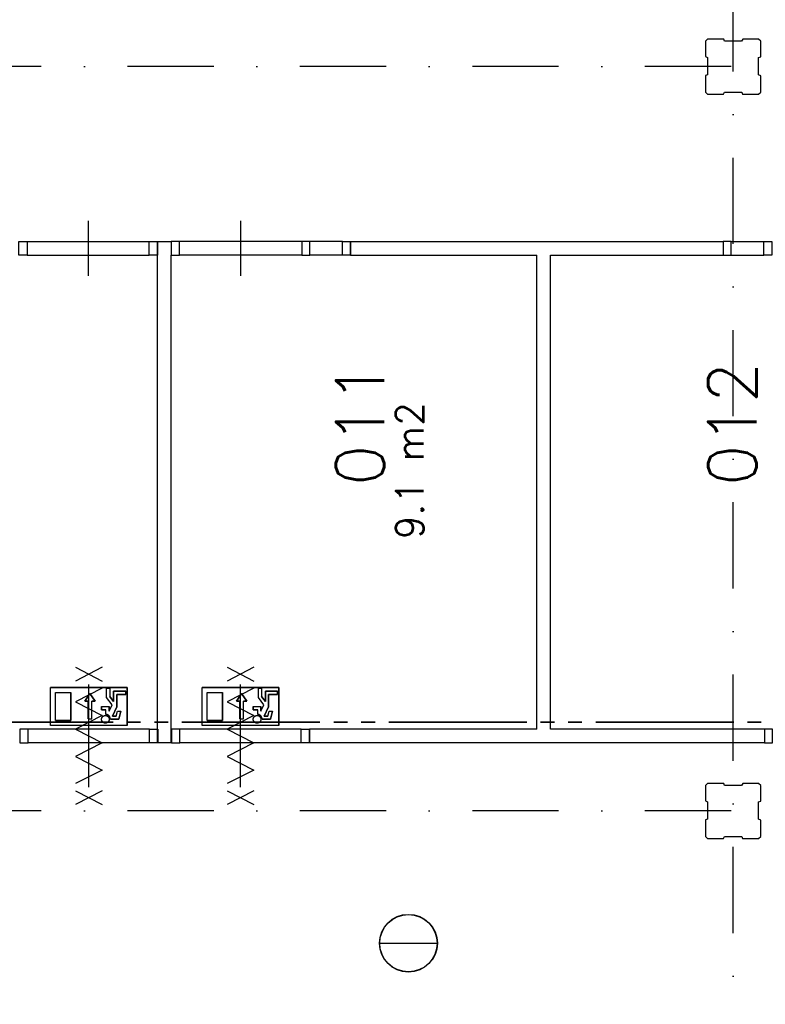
# Model space of a CAD drawing. Extents: x 36324 to 146208, y -50294 to 26426.
# Tile 36 of 39: x 115991 to 121396, y 12194 to 19337. Entities that reach past the tile are written whole.
import ezdxf

# ---------------------------------------------------------------- set-up
doc = ezdxf.new("R2010")
doc.units = 0
doc.header["$LTSCALE"] = 100
doc.linetypes.add('B0302', pattern=[12.5, 6.25, -3.125, 0, -3.125])
doc.linetypes.add('B0804', pattern=[15, 10, -1, 1, -1, 1, -1])
for name, color, linetype in [('Bouwkundig', 253, 'CONTINUOUS'), ('Bouwkundig tekst', 252, 'CONTINUOUS'), ('Stramien', 252, 'B0302')]:
    doc.layers.add(name, color=color, linetype=linetype)
doc.layers.add('brandscheiding', color=40, linetype='B0804', lineweight=35)
doc.styles.add('bouwk tekst', font='romans.shx')
doc.styles.get("Standard").update_dxf_attribs({"font": 'romans.shx'})

msp = doc.modelspace()

# ---------------------------------------------------------------- linework, layer by layer
at = {"layer": 'Bouwkundig', "linetype": 'Continuous'}
for p, q in [((116769, 14493.1), (116214.2, 14493.1)), ((116214.2, 14215.7), (116214.2, 14493.1)), ((116251.1, 14456.1), (116362.1, 14456.1)), ((116251.1, 14252.7), (116251.1, 14456.1)), ((116362.1, 14252.7), (116362.1, 14456.1)), ((116463, 14394.3), (116500, 14449.8)), ((116500, 14449.8), (116537, 14394.3)), ((116621.1, 14419.1), (116621.1, 14488.5)), ((116621.1, 14488.5), (116644.2, 14488.5)), ((116644.2, 14488.5), (116644.2, 14427.1)), ((116759.8, 14465.4), (116671.9, 14465.4)), ((116671.9, 14465.4), (116671.9, 14391.4)), ((116695.1, 14442.2), (116759.8, 14442.2)), ((116695.1, 14353.5), (116695.1, 14442.2)), ((116759.8, 14442.2), (116759.8, 14465.4)), ((116769, 14215.7), (116769, 14493.1)), ((117869, 14493.1), (117314.2, 14493.1)), ((117314.2, 14215.7), (117314.2, 14493.1)), ((117351.1, 14456.1), (117462.1, 14456.1)), ((117351.1, 14252.7), (117351.1, 14456.1)), ((117462.1, 14252.7), (117462.1, 14456.1)), ((117563, 14394.3), (117600, 14449.8)), ((117600, 14449.8), (117637, 14394.3)), ((117721.1, 14419.1), (117721.1, 14488.5)), ((117721.1, 14488.5), (117744.2, 14488.5)), ((117744.2, 14488.5), (117744.2, 14427.1)), ((117859.8, 14465.4), (117771.9, 14465.4)), ((117771.9, 14465.4), (117771.9, 14391.4)), ((117795.1, 14353.5), (117795.1, 14442.2)), ((117795.1, 14442.2), (117859.8, 14442.2)), ((117859.8, 14442.2), (117859.8, 14465.4)), ((117869, 14215.7), (117869, 14493.1)), ((116486.1, 14394.3), (116463, 14394.3)), ((116486.1, 14264.8), (116486.1, 14394.3)), ((116537, 14394.3), (116513.8, 14394.3)), ((116513.8, 14264.8), (116513.8, 14394.3)), ((116661.1, 14367.7), (116621.1, 14419.1)), ((116639.6, 14320.8), (116661, 14367.9)), ((116671.9, 14391.4), (116644.2, 14427.1)), ((117586.1, 14394.3), (117563, 14394.3)), ((117586.1, 14264.8), (117586.1, 14394.3)), ((117613.8, 14264.8), (117613.8, 14394.3)), ((117637, 14394.3), (117613.8, 14394.3)), ((117761.1, 14367.7), (117721.1, 14419.1)), ((117739.6, 14320.8), (117761, 14367.9)), ((117771.9, 14391.4), (117744.2, 14427.1)), ((116584.1, 14354.4), (116639.6, 14354.4)), ((116584.1, 14354.4), (116584.1, 14331.3)), ((116584.1, 14331.3), (116616.4, 14331.3)), ((116616.4, 14297.7), (116616.4, 14331.3)), ((116639.6, 14320.8), (116639.6, 14354.4)), ((116663.9, 14285), (116695.1, 14353.5)), ((116690.9, 14285), (116700.1, 14322)), ((116700.1, 14322), (116724, 14322)), ((116708.9, 14261.9), (116724, 14322)), ((117684.1, 14354.4), (117739.6, 14354.4)), ((117684.1, 14354.4), (117684.1, 14331.3)), ((117684.1, 14331.3), (117716.4, 14331.3)), ((117716.4, 14297.7), (117716.4, 14331.3)), ((117739.6, 14320.8), (117739.6, 14354.4)), ((117763.9, 14285), (117795.1, 14353.5)), ((117790.9, 14285), (117800.1, 14322)), ((117800.1, 14322), (117824, 14322)), ((117808.9, 14261.9), (117824, 14322)), ((116769, 14215.7), (116214.2, 14215.7)), ((116251.1, 14252.7), (116362.1, 14252.7)), ((116647.9, 14261.9), (116708.9, 14261.9)), ((116690.9, 14285), (116663.9, 14285)), ((117869, 14215.7), (117314.2, 14215.7)), ((117351.1, 14252.7), (117462.1, 14252.7)), ((117747.9, 14261.9), (117808.9, 14261.9)), ((117790.9, 14285), (117763.9, 14285)), ((118599.9, 12637.4), (119018.8, 12637.4))]:
    msp.add_line(p, q, dxfattribs=at)
for points in [[(120962.8, 18811.3), (120977.8, 18796.3), (121092.8, 18796.3), (121100.8, 18811.3), (121225.8, 18811.3), (121230.8, 18796.3), (121347.8, 18796.3), (121362.8, 18811.3), (121362.8, 18930.3), (121347.8, 18938.3), (121347.8, 19063.3), (121362.8, 19068.3), (121362.8, 19181.3), (121347.8, 19196.3), (121232.8, 19196.3), (121224.8, 19181.3), (121099.8, 19181.3), (121094.8, 19196.3), (120977.8, 19196.3), (120962.8, 19181.3), (120962.8, 19070.3), (120977.8, 19062.3), (120977.8, 18937.3), (120962.8, 18932.3), (120962.8, 18811.3)], [(116487.3, 17878.3), (116487.3, 17678.3), (116487.3, 17478.3)], [(117592.3, 17878.3), (117592.3, 17678.3), (117592.3, 17478.3)], [(116044.6, 17728), (116930.1, 17728)], [(116989.8, 17728.3), (117089.8, 17728.3)], [(116989.8, 17628.3), (116989.8, 17728.3)], [(117089.8, 17728.3), (117089.8, 17628.3)], [(118035.1, 17728), (117149.6, 17728)], [(118330.1, 17728), (118094.8, 17728)], [(118389.8, 17728.3), (119789.3, 17728.3)], [(118389.8, 17628.3), (118389.8, 17728.3)], [(119789.3, 17728.3), (121089.8, 17728.3)], [(121089.8, 17728.3), (121089.8, 17628.3)], [(121149.6, 17728), (121384.8, 17728)], [(116044.6, 17628.3), (116930.1, 17628.3)], [(116989.8, 14191.3), (116989.8, 17628.3)], [(117089.8, 14091.3), (117089.8, 17628.3)], [(118035.1, 17628.3), (117149.6, 17628.3)], [(118330.1, 17628.3), (118094.8, 17628.3)], [(118389.8, 17628.3), (119739.3, 17628.3)], [(119739.3, 14191.3), (119739.3, 17628.3)], [(119839.3, 14191.3), (119839.3, 17628.3)], [(119839.3, 17628.3), (121089.8, 17628.3)], [(121149.6, 17628.3), (121384.8, 17628.3)], [(116588.5, 14638.9), (116395, 14538.9)], [(116395, 14638.9), (116588.5, 14538.9)], [(117688.6, 14638.9), (117495.1, 14538.9)], [(117495.1, 14638.9), (117688.6, 14538.9)], [(116491.7, 13768.9), (116491.7, 14513.9)], [(117591.8, 13768.9), (117591.8, 14513.9)], [(116769, 14493.1), (116769, 14215.7), (116214.2, 14215.7), (116214.2, 14493.1), (116769, 14493.1)], [(116362.1, 14456.1), (116362.1, 14252.7), (116251.1, 14252.7), (116251.1, 14456.1), (116362.1, 14456.1)], [(116588.5, 14487.9), (116395, 14388.9), (116588.5, 14289.9), (116395, 14190.9), (116588.5, 14091.9), (116395, 13992.9), (116588.5, 13893.9), (116395, 13794.9)], [(116486.1, 14264.8), (116513.8, 14264.8), (116513.8, 14394.3), (116537, 14394.3), (116500, 14449.8), (116463, 14394.3), (116486.1, 14394.3), (116486.1, 14264.8)], [(116759.8, 14465.4), (116759.8, 14442.2), (116695.1, 14442.2), (116695.1, 14353.5), (116663.9, 14285), (116690.9, 14285), (116700.1, 14322), (116724, 14322), (116708.9, 14261.9), (116647.9, 14261.9), (116647.5, 14267.8), (116647, 14270.2), (116646.3, 14272.8), (116645.3, 14275.5), (116643.6, 14279), (116642, 14281.8), (116640.7, 14283.6), (116638.8, 14285.9), (116637, 14287.8), (116634.2, 14290.3), (116631.4, 14292.2), (116628.4, 14294), (116625.5, 14295.3), (116621.3, 14296.7), (116618.4, 14297.4), (116616.4, 14298.1), (116616.4, 14331.3), (116584.1, 14331.3), (116584.1, 14354.4), (116639.6, 14354.4), (116639.6, 14320.8), (116661, 14367.9), (116621.1, 14419.1), (116621.1, 14488.5), (116644.2, 14488.5), (116644.2, 14427.1), (116671.9, 14391.4), (116671.9, 14465.4), (116759.8, 14465.4)], [(117869, 14493.1), (117869, 14215.7), (117314.2, 14215.7), (117314.2, 14493.1), (117869, 14493.1)], [(117462.1, 14456.1), (117462.1, 14252.7), (117351.1, 14252.7), (117351.1, 14456.1), (117462.1, 14456.1)], [(117688.6, 14487.9), (117495.1, 14388.9), (117688.6, 14289.9), (117495.1, 14190.9), (117688.6, 14091.9), (117495.1, 13992.9), (117688.6, 13893.9), (117495.1, 13794.9)], [(117586.1, 14264.8), (117613.8, 14264.8), (117613.8, 14394.3), (117637, 14394.3), (117600, 14449.8), (117563, 14394.3), (117586.1, 14394.3), (117586.1, 14264.8)], [(117859.8, 14465.4), (117859.8, 14442.2), (117795.1, 14442.2), (117795.1, 14353.5), (117763.9, 14285), (117790.9, 14285), (117800.1, 14322), (117824, 14322), (117808.9, 14261.9), (117747.9, 14261.9), (117747.5, 14267.8), (117747, 14270.2), (117746.3, 14272.8), (117745.3, 14275.5), (117743.6, 14279), (117742, 14281.8), (117740.7, 14283.6), (117738.8, 14285.9), (117737, 14287.8), (117734.2, 14290.3), (117731.4, 14292.2), (117728.4, 14294), (117725.5, 14295.3), (117721.3, 14296.7), (117718.4, 14297.4), (117716.4, 14298.1), (117716.4, 14331.3), (117684.1, 14331.3), (117684.1, 14354.4), (117739.6, 14354.4), (117739.6, 14320.8), (117761, 14367.9), (117721.1, 14419.1), (117721.1, 14488.5), (117744.2, 14488.5), (117744.2, 14427.1), (117771.9, 14391.4), (117771.9, 14465.4), (117859.8, 14465.4)], [(116592.2, 14242.3), (116591.3, 14243.3), (116590.4, 14244.3), (116589.5, 14245.4), (116588.8, 14246.5), (116588, 14247.6), (116587.4, 14248.8), (116586.7, 14250), (116586.2, 14251.3), (116585.7, 14252.6), (116585.3, 14253.9), (116584.9, 14255.2), (116584.6, 14256.5), (116584.4, 14257.8), (116584.2, 14259.2), (116584.1, 14260.5), (116584.1, 14261.9), (116584.1, 14263.3), (116584.2, 14264.6), (116584.4, 14266), (116584.6, 14267.3), (116584.9, 14268.6), (116585.3, 14270), (116585.7, 14271.3), (116586.2, 14272.5), (116586.7, 14273.8), (116587.4, 14275), (116588, 14276.2), (116588.8, 14277.3), (116589.5, 14278.4), (116590.4, 14279.5), (116591.3, 14280.5), (116592.2, 14281.5), (116593.2, 14282.5), (116594.2, 14283.4), (116595.3, 14284.2), (116596.4, 14285), (116597.6, 14285.7), (116598.7, 14286.4), (116600, 14287), (116601.2, 14287.5), (116602.5, 14288), (116603.8, 14288.5), (116605.1, 14288.8), (116606.4, 14289.1), (116607.8, 14289.4), (116609.1, 14289.5), (116610.5, 14289.6), (116611.8, 14289.7), (116613.2, 14289.6), (116614.5, 14289.5), (116615.9, 14289.4), (116617.2, 14289.1), (116618.6, 14288.8), (116619.9, 14288.5), (116621.2, 14288), (116622.4, 14287.5), (116623.7, 14287), (116624.9, 14286.4), (116626.1, 14285.7), (116627.2, 14285), (116628.3, 14284.2), (116629.4, 14283.4), (116630.5, 14282.5), (116631.4, 14281.5), (116632.4, 14280.5), (116633.3, 14279.5), (116634.1, 14278.4), (116634.9, 14277.3), (116635.6, 14276.2), (116636.3, 14275), (116636.9, 14273.8), (116637.5, 14272.5), (116637.9, 14271.3), (116638.4, 14270), (116638.7, 14268.6), (116639, 14267.3), (116639.3, 14266), (116639.4, 14264.6), (116639.5, 14263.3), (116639.6, 14261.9), (116639.5, 14260.5), (116639.4, 14259.2), (116639.3, 14257.8), (116639, 14256.5), (116638.7, 14255.2), (116638.4, 14253.9), (116637.9, 14252.6), (116637.5, 14251.3), (116636.9, 14250), (116636.3, 14248.8), (116635.6, 14247.6), (116634.9, 14246.5), (116634.1, 14245.4), (116633.3, 14244.3), (116632.4, 14243.3), (116631.4, 14242.3), (116630.5, 14241.4), (116629.4, 14240.5), (116628.3, 14239.6), (116627.2, 14238.8), (116626.1, 14238.1), (116624.9, 14237.4), (116623.7, 14236.8), (116622.4, 14236.3), (116621.2, 14235.8), (116619.9, 14235.4), (116618.6, 14235), (116617.2, 14234.7), (116615.9, 14234.5), (116614.5, 14234.3), (116613.2, 14234.2), (116611.8, 14234.2), (116610.5, 14234.2), (116609.1, 14234.3), (116607.7, 14234.5), (116606.4, 14234.7), (116605.1, 14235), (116603.8, 14235.4), (116602.5, 14235.8), (116601.2, 14236.3), (116600, 14236.8), (116598.7, 14237.4), (116597.6, 14238.1), (116596.4, 14238.8), (116595.3, 14239.6), (116594.2, 14240.5), (116593.2, 14241.3), (116592.2, 14242.3)], [(116639.3, 14257.8), (116638.2, 14253.2), (116635.9, 14248.1), (116633.2, 14244.2), (116630.8, 14241.7), (116627.1, 14238.7), (116623.2, 14236.6), (116617.5, 14234.8), (116610.1, 14234.2), (116603.9, 14235.3), (116599.8, 14236.9), (116597.7, 14238), (116595.1, 14239.8), (116593, 14241.6), (116589.9, 14244.9), (116587.5, 14248.5), (116585.6, 14252.8), (116584.3, 14258.5), (116584.1, 14262.8), (116584.4, 14266.3), (116586, 14272), (116587.6, 14275.4), (116590.6, 14279.7), (116594.9, 14283.9), (116597.8, 14285.8), (116602.2, 14287.9), (116606.5, 14289.1), (116613.2, 14289.6), (116619.3, 14288.6), (116623.5, 14287.1), (116626.8, 14285.2), (116630, 14282.9), (116633.3, 14279.5), (116636, 14275.5), (116637.6, 14272.2), (116638.9, 14268), (116639.4, 14265.2), (116639.5, 14260.6), (116639.3, 14257.8)], [(116647.9, 14261.9), (116647.9, 14262.3), (116647.9, 14262.7), (116647.9, 14263.1), (116647.9, 14263.5), (116647.9, 14263.9), (116647.9, 14264.3), (116647.8, 14264.8), (116647.8, 14265.2), (116647.8, 14265.6), (116647.7, 14266), (116647.7, 14266.4), (116647.6, 14266.8), (116647.5, 14267.2), (116647.5, 14267.6), (116647.4, 14268), (116647.4, 14268.4), (116647.3, 14268.8), (116647.2, 14269.2), (116647.1, 14269.6), (116647, 14270), (116646.9, 14270.4), (116646.8, 14270.8), (116646.7, 14271.2), (116646.6, 14271.6), (116646.5, 14271.9), (116646.4, 14272.3), (116646.3, 14272.7), (116646.2, 14273.1), (116646, 14273.5), (116645.9, 14273.9), (116645.8, 14274.3), (116645.6, 14274.7), (116645.5, 14275), (116645.3, 14275.4), (116645.2, 14275.8), (116645, 14276.2), (116644.8, 14276.5), (116644.7, 14276.9), (116644.5, 14277.3), (116644.3, 14277.6), (116644.1, 14278), (116644, 14278.4), (116643.8, 14278.7), (116643.6, 14279.1), (116643.4, 14279.4), (116643.2, 14279.8), (116643, 14280.2), (116642.8, 14280.5), (116642.6, 14280.9), (116642.4, 14281.2), (116642.1, 14281.5), (116641.9, 14281.9), (116641.7, 14282.2), (116641.5, 14282.6), (116641.2, 14282.9), (116641, 14283.2), (116640.7, 14283.5), (116640.5, 14283.9), (116640.2, 14284.2), (116640, 14284.5), (116639.7, 14284.8), (116639.5, 14285.1), (116639.2, 14285.4), (116638.9, 14285.8), (116638.7, 14286.1), (116638.4, 14286.4), (116638.1, 14286.7), (116637.8, 14287), (116637.6, 14287.2), (116637.3, 14287.5), (116637, 14287.8), (116636.7, 14288.1), (116636.4, 14288.4), (116636.1, 14288.7), (116635.8, 14288.9), (116635.5, 14289.2), (116635.2, 14289.5), (116634.9, 14289.7), (116634.5, 14290), (116634.2, 14290.2), (116633.9, 14290.5), (116633.6, 14290.7), (116633.3, 14291), (116632.9, 14291.2), (116632.6, 14291.4), (116632.3, 14291.7), (116631.9, 14291.9), (116631.6, 14292.1), (116631.2, 14292.4), (116630.9, 14292.6), (116630.6, 14292.8), (116630.2, 14293), (116629.9, 14293.2), (116629.5, 14293.4), (116629.1, 14293.6), (116628.8, 14293.8), (116628.4, 14294), (116628.1, 14294.2), (116627.7, 14294.3), (116627.3, 14294.5), (116627, 14294.7), (116626.6, 14294.9), (116626.2, 14295), (116625.8, 14295.2), (116625.5, 14295.3), (116625.1, 14295.5), (116624.7, 14295.6), (116624.3, 14295.8), (116623.9, 14295.9), (116623.6, 14296.1), (116623.2, 14296.2), (116622.8, 14296.3), (116622.4, 14296.4), (116622, 14296.6), (116621.6, 14296.7), (116621.2, 14296.8), (116620.8, 14296.9), (116620.4, 14297), (116620, 14297.1), (116619.6, 14297.2), (116619.3, 14297.2), (116618.9, 14297.3), (116618.5, 14297.4), (116618.1, 14297.5), (116617.7, 14297.5), (116617.2, 14297.6), (116616.8, 14297.7), (116616.4, 14297.7)], [(117692.2, 14242.3), (117691.3, 14243.3), (117690.4, 14244.3), (117689.5, 14245.4), (117688.8, 14246.5), (117688, 14247.6), (117687.4, 14248.8), (117686.7, 14250), (117686.2, 14251.3), (117685.7, 14252.6), (117685.3, 14253.9), (117684.9, 14255.2), (117684.6, 14256.5), (117684.4, 14257.8), (117684.2, 14259.2), (117684.1, 14260.5), (117684.1, 14261.9), (117684.1, 14263.3), (117684.2, 14264.6), (117684.4, 14266), (117684.6, 14267.3), (117684.9, 14268.6), (117685.3, 14270), (117685.7, 14271.3), (117686.2, 14272.5), (117686.7, 14273.8), (117687.4, 14275), (117688, 14276.2), (117688.8, 14277.3), (117689.5, 14278.4), (117690.4, 14279.5), (117691.3, 14280.5), (117692.2, 14281.5), (117693.2, 14282.5), (117694.2, 14283.4), (117695.3, 14284.2), (117696.4, 14285), (117697.6, 14285.7), (117698.7, 14286.4), (117700, 14287), (117701.2, 14287.5), (117702.5, 14288), (117703.8, 14288.5), (117705.1, 14288.8), (117706.4, 14289.1), (117707.8, 14289.4), (117709.1, 14289.5), (117710.5, 14289.6), (117711.8, 14289.7), (117713.2, 14289.6), (117714.5, 14289.5), (117715.9, 14289.4), (117717.2, 14289.1), (117718.6, 14288.8), (117719.9, 14288.5), (117721.2, 14288), (117722.4, 14287.5), (117723.7, 14287), (117724.9, 14286.4), (117726.1, 14285.7), (117727.2, 14285), (117728.3, 14284.2), (117729.4, 14283.4), (117730.5, 14282.5), (117731.4, 14281.5), (117732.4, 14280.5), (117733.3, 14279.5), (117734.1, 14278.4), (117734.9, 14277.3), (117735.6, 14276.2), (117736.3, 14275), (117736.9, 14273.8), (117737.5, 14272.5), (117737.9, 14271.3), (117738.4, 14270), (117738.7, 14268.6), (117739, 14267.3), (117739.3, 14266), (117739.4, 14264.6), (117739.5, 14263.3), (117739.6, 14261.9), (117739.5, 14260.5), (117739.4, 14259.2), (117739.3, 14257.8), (117739, 14256.5), (117738.7, 14255.2), (117738.4, 14253.9), (117737.9, 14252.6), (117737.5, 14251.3), (117736.9, 14250), (117736.3, 14248.8), (117735.6, 14247.6), (117734.9, 14246.5), (117734.1, 14245.4), (117733.3, 14244.3), (117732.4, 14243.3), (117731.4, 14242.3), (117730.5, 14241.4), (117729.4, 14240.5), (117728.3, 14239.6), (117727.2, 14238.8), (117726.1, 14238.1), (117724.9, 14237.4), (117723.7, 14236.8), (117722.4, 14236.3), (117721.2, 14235.8), (117719.9, 14235.4), (117718.6, 14235), (117717.2, 14234.7), (117715.9, 14234.5), (117714.5, 14234.3), (117713.2, 14234.2), (117711.8, 14234.2), (117710.5, 14234.2), (117709.1, 14234.3), (117707.7, 14234.5), (117706.4, 14234.7), (117705.1, 14235), (117703.8, 14235.4), (117702.5, 14235.8), (117701.2, 14236.3), (117700, 14236.8), (117698.7, 14237.4), (117697.6, 14238.1), (117696.4, 14238.8), (117695.3, 14239.6), (117694.2, 14240.5), (117693.2, 14241.3), (117692.2, 14242.3)], [(117739.3, 14257.8), (117738.2, 14253.2), (117735.9, 14248.1), (117733.2, 14244.2), (117730.8, 14241.7), (117727.1, 14238.7), (117723.2, 14236.6), (117717.5, 14234.8), (117710.1, 14234.2), (117703.9, 14235.3), (117699.8, 14236.9), (117697.7, 14238), (117695.1, 14239.8), (117693, 14241.6), (117689.9, 14244.9), (117687.5, 14248.5), (117685.6, 14252.8), (117684.3, 14258.5), (117684.1, 14262.8), (117684.4, 14266.3), (117686, 14272), (117687.6, 14275.4), (117690.6, 14279.7), (117694.9, 14283.9), (117697.8, 14285.8), (117702.2, 14287.9), (117706.5, 14289.1), (117713.2, 14289.6), (117719.3, 14288.6), (117723.5, 14287.1), (117726.8, 14285.2), (117730, 14282.9), (117733.3, 14279.5), (117736, 14275.5), (117737.6, 14272.2), (117738.9, 14268), (117739.4, 14265.2), (117739.5, 14260.6), (117739.3, 14257.8)], [(117747.9, 14261.9), (117747.9, 14262.3), (117747.9, 14262.7), (117747.9, 14263.1), (117747.9, 14263.5), (117747.9, 14263.9), (117747.9, 14264.3), (117747.8, 14264.8), (117747.8, 14265.2), (117747.8, 14265.6), (117747.7, 14266), (117747.7, 14266.4), (117747.6, 14266.8), (117747.5, 14267.2), (117747.5, 14267.6), (117747.4, 14268), (117747.4, 14268.4), (117747.3, 14268.8), (117747.2, 14269.2), (117747.1, 14269.6), (117747, 14270), (117746.9, 14270.4), (117746.8, 14270.8), (117746.7, 14271.2), (117746.6, 14271.6), (117746.5, 14271.9), (117746.4, 14272.3), (117746.3, 14272.7), (117746.2, 14273.1), (117746, 14273.5), (117745.9, 14273.9), (117745.8, 14274.3), (117745.6, 14274.7), (117745.5, 14275), (117745.3, 14275.4), (117745.2, 14275.8), (117745, 14276.2), (117744.8, 14276.5), (117744.7, 14276.9), (117744.5, 14277.3), (117744.3, 14277.6), (117744.1, 14278), (117744, 14278.4), (117743.8, 14278.7), (117743.6, 14279.1), (117743.4, 14279.4), (117743.2, 14279.8), (117743, 14280.2), (117742.8, 14280.5), (117742.6, 14280.9), (117742.4, 14281.2), (117742.1, 14281.5), (117741.9, 14281.9), (117741.7, 14282.2), (117741.5, 14282.6), (117741.2, 14282.9), (117741, 14283.2), (117740.7, 14283.5), (117740.5, 14283.9), (117740.2, 14284.2), (117740, 14284.5), (117739.7, 14284.8), (117739.5, 14285.1), (117739.2, 14285.4), (117738.9, 14285.8), (117738.7, 14286.1), (117738.4, 14286.4), (117738.1, 14286.7), (117737.8, 14287), (117737.6, 14287.2), (117737.3, 14287.5), (117737, 14287.8), (117736.7, 14288.1), (117736.4, 14288.4), (117736.1, 14288.7), (117735.8, 14288.9), (117735.5, 14289.2), (117735.2, 14289.5), (117734.9, 14289.7), (117734.5, 14290), (117734.2, 14290.2), (117733.9, 14290.5), (117733.6, 14290.7), (117733.3, 14291), (117732.9, 14291.2), (117732.6, 14291.4), (117732.3, 14291.7), (117731.9, 14291.9), (117731.6, 14292.1), (117731.2, 14292.4), (117730.9, 14292.6), (117730.6, 14292.8), (117730.2, 14293), (117729.9, 14293.2), (117729.5, 14293.4), (117729.1, 14293.6), (117728.8, 14293.8), (117728.4, 14294), (117728.1, 14294.2), (117727.7, 14294.3), (117727.3, 14294.5), (117727, 14294.7), (117726.6, 14294.9), (117726.2, 14295), (117725.8, 14295.2), (117725.5, 14295.3), (117725.1, 14295.5), (117724.7, 14295.6), (117724.3, 14295.8), (117723.9, 14295.9), (117723.6, 14296.1), (117723.2, 14296.2), (117722.8, 14296.3), (117722.4, 14296.4), (117722, 14296.6), (117721.6, 14296.7), (117721.2, 14296.8), (117720.8, 14296.9), (117720.4, 14297), (117720, 14297.1), (117719.6, 14297.2), (117719.3, 14297.2), (117718.9, 14297.3), (117718.5, 14297.4), (117718.1, 14297.5), (117717.7, 14297.5), (117717.2, 14297.6), (117716.8, 14297.7), (117716.4, 14297.7)], [(116931.8, 14191.3), (116051.6, 14191)], [(116989.8, 14091.3), (116989.8, 14191.3)], [(116989.8, 14191.3), (116989.8, 14191.3)], [(118031.8, 14191.3), (117151.6, 14191)], [(119739.3, 14191.3), (118091.8, 14191.3)], [(118091.8, 14091.3), (118091.8, 14191.3)], [(121389.8, 14191.3), (119839.3, 14191.3)], [(121389.8, 14191.3), (121389.8, 14091.3)], [(116931.8, 14091.3), (116051.6, 14091.3)], [(117089.8, 14091.3), (116989.8, 14091.3)], [(117039.8, 14091.3), (116989.8, 14091.3)], [(117089.8, 14091.3), (117039.8, 14091.3)], [(118031.8, 14091.3), (117151.6, 14091.3)], [(121389.8, 14091.3), (118091.8, 14091.3)], [(120962.8, 13411.4), (120977.8, 13396.4), (121092.8, 13396.4), (121100.8, 13411.4), (121225.8, 13411.4), (121230.8, 13396.4), (121347.8, 13396.4), (121362.8, 13411.4), (121362.8, 13530.4), (121347.8, 13538.4), (121347.8, 13663.4), (121362.8, 13668.4), (121362.8, 13781.4), (121347.8, 13796.4), (121232.8, 13796.4), (121224.8, 13781.4), (121099.8, 13781.4), (121094.8, 13796.4), (120977.8, 13796.4), (120962.8, 13781.4), (120962.8, 13670.4), (120977.8, 13662.4), (120977.8, 13537.4), (120962.8, 13532.4), (120962.8, 13411.4)], [(116588.5, 13743.9), (116395, 13643.9)], [(116395, 13743.9), (116588.5, 13643.9)], [(117688.6, 13743.9), (117495.1, 13643.9)], [(117495.1, 13743.9), (117688.6, 13643.9)]]:
    msp.add_lwpolyline(points, dxfattribs=at)
for points in [[(116044.6, 17628.3), (115984.8, 17628.3), (115984.8, 17728), (116044.6, 17728)], [(116989.8, 17628.3), (116930.1, 17628.3), (116930.1, 17728), (116989.8, 17728)], [(117089.8, 17628.3), (117149.6, 17628.3), (117149.6, 17728), (117089.8, 17728)], [(118035.1, 17628.3), (118094.8, 17628.3), (118094.8, 17728), (118035.1, 17728)], [(118389.8, 17628.3), (118330.1, 17628.3), (118330.1, 17728), (118389.8, 17728)], [(121089.8, 17628.3), (121149.6, 17628.3), (121149.6, 17728), (121089.8, 17728)], [(121444.6, 17628.3), (121384.8, 17628.3), (121384.8, 17728), (121444.6, 17728)], [(116647.9, 14261.9), (116647.3, 14268.6), (116643.9, 14278.6), (116640.4, 14284), (116636.8, 14288), (116630.7, 14292.7), (116624.3, 14295.8), (116619.5, 14297.2), (116616.4, 14298.1), (116616.4, 14331.3), (116584.1, 14331.3), (116584.1, 14354.4), (116639.6, 14354.4), (116639.6, 14320.8), (116661, 14367.9), (116621.1, 14419.1), (116621.1, 14488.5), (116644.2, 14488.5), (116644.2, 14427.1), (116671.9, 14391.4), (116671.9, 14465.4), (116759.8, 14465.4), (116759.8, 14442.2), (116695.1, 14442.2), (116695.1, 14353.5), (116663.9, 14285), (116690.9, 14285), (116700.1, 14322), (116724, 14322), (116708.9, 14261.9)], [(117747.9, 14261.9), (117747.3, 14268.6), (117743.9, 14278.6), (117740.4, 14284), (117736.8, 14288), (117730.7, 14292.7), (117724.3, 14295.8), (117719.5, 14297.2), (117716.4, 14298.1), (117716.4, 14331.3), (117684.1, 14331.3), (117684.1, 14354.4), (117739.6, 14354.4), (117739.6, 14320.8), (117761, 14367.9), (117721.1, 14419.1), (117721.1, 14488.5), (117744.2, 14488.5), (117744.2, 14427.1), (117771.9, 14391.4), (117771.9, 14465.4), (117859.8, 14465.4), (117859.8, 14442.2), (117795.1, 14442.2), (117795.1, 14353.5), (117763.9, 14285), (117790.9, 14285), (117800.1, 14322), (117824, 14322), (117808.9, 14261.9)], [(115991.8, 14091.3), (116051.6, 14091.3), (116051.6, 14191), (115991.8, 14191)], [(116991.8, 14091.3), (116931.8, 14091.3), (116931.8, 14191.3), (116991.8, 14191.3)], [(117091.8, 14091.3), (117151.6, 14091.3), (117151.6, 14191), (117091.8, 14191)], [(118091.8, 14091.3), (118031.8, 14091.3), (118031.8, 14191.3), (118091.8, 14191.3)], [(121389.8, 14091.3), (121449.6, 14091.3), (121449.6, 14191), (121389.8, 14191)]]:
    msp.add_lwpolyline(points, close=True, dxfattribs=at)
for radius in [209.5, 208.2]:
    msp.add_circle((118809.3, 12637.4), radius, dxfattribs=at)
at = {"layer": 'brandscheiding'}
msp.add_lwpolyline([(107811.8, 19196.3), (107811.8, 13421.3), (107387.8, 13421.3), (107387.8, 12571.3), (107487.9, 12571.3), (107487.4, 11422.3), (113509.4, 11422.3), (114227.2, 10728.3), (115667.3, 10728.3), (115667.3, 14241.3), (123909.8, 14241.3), (123909.8, 12637.3), (122449.8, 12637.3), (120925.3, 11083.2, -0.000146), (120925.2, 11083.1), (120797.3, 10952.9), (120797.3, 8115.9), (119579.6, 6803.1)], format="xyb", dxfattribs=at)
at = {"layer": 'Stramien'}
for p, q in [((121162.8, -49794.2), (121162.8, 26297.9)), ((133648.8, 18996.8), (91537.9, 18996.8)), ((133648.8, 13596.8), (91537.9, 13596.8))]:
    msp.add_line(p, q, dxfattribs=at)

# ---------------------------------------------------------------- texts
at = {"layer": 'Bouwkundig tekst', "linetype": 'Continuous'}
for s, p in [('011', (118633.8, 15955.3)), ('012', (121331.8, 15955.3))]:
    msp.add_text(s, height=350, rotation=90, dxfattribs=at).set_placement(p)
at = {"layer": 'Bouwkundig tekst', "linetype": 'Continuous', "insert": (118718.3, 15568.4), "char_height": 200, "width": 1805, "attachment_point": 1, "rotation": 90, "style": 'bouwk tekst'}
msp.add_mtext('9.1 m2', dxfattribs=at)

doc.saveas('drawing.dxf')
